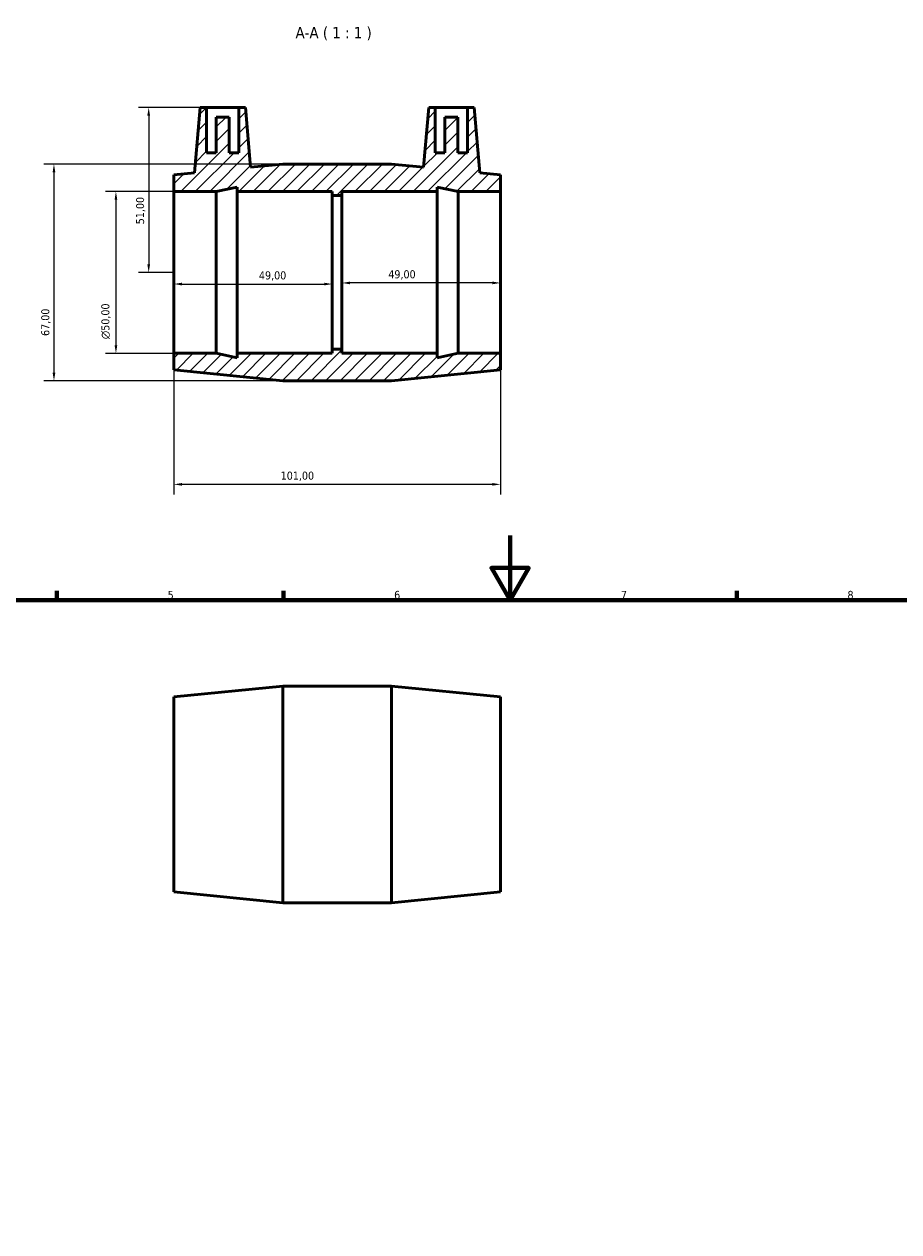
# Model space of a CAD drawing. Header units: millimetres. Extents: x 0 to 895, y 0 to 752.
# Tile 4 of 5: x 270 to 541, y 379 to 752. Entities that reach past the tile are written whole.
import ezdxf

# ---------------------------------------------------------------- set-up
doc = ezdxf.new("R2010")
doc.units = ezdxf.units.MM
for name, color, linetype, lineweight in [('Border (ISO)', 7, 'Continuous', 70), ('Dimension (ISO)', 7, 'Continuous', 25), ('Hatch (ISO)', 7, 'Continuous', 18), ('Symbol (ISO)', 7, 'Continuous', 25), ('Visible (ISO)', 7, 'Continuous', 50)]:
    doc.layers.add(name, color=color, linetype=linetype, lineweight=lineweight)
doc.styles.add('Label Text (ISO)', font='tahoma.ttf')
doc.styles.add('Note Text (ISO)', font='tahoma.ttf')
doc.dimstyles.new('Default (ISO)', dxfattribs={"dimtxt": 2.5, "dimasz": 2.5, "dimexe": 3.175, "dimexo": 0, "dimgap": 0.762, "dimtad": 1, "dimrnd": 1e-08, "dimzin": 0, "dimtxsty": 'Note Text (ISO)', "dimcen": 0.09, "dimdle": 10, "dimclrd": 256, "dimclre": 256, "dimclrt": 232, "dimazin": 0, "dimtfac": 1.40208, "dimtmove": 0, "dimatfit": 3, "dimfxl": 1, "dimtolj": 1, "dimtzin": 0, "dimlwd": -1, "dimlwe": -1, "dimarcsym": 0})

# ---------------------------------------------------------------- blocks, each defined once
blk = doc.blocks.new('Borders Default Border')
at = {"layer": 'Border (ISO)'}
for p, q in [((280.33, 574), (280.33, 576.9)), ((350.42, 574), (350.42, 576.9)), ((490.58, 574), (490.58, 576.9))]:
    blk.add_line(p, q, dxfattribs=at)
at = {"layer": 'Border (ISO)', "flags": 128}
for points in [[(420.5, 594), (420.5, 574), (414.73, 584), (426.27, 584), (420.5, 574)], [(20, 20), (20, 574), (821, 574), (821, 20), (20, 20)]]:
    blk.add_lwpolyline(points, dxfattribs=at)
at = {"layer": 'Border (ISO)', "color": 232, "true_color": 0xca0064, "char_height": 2.5, "attachment_point": 7, "style": 'Note Text (ISO)'}
for s, insert in [('5', (314.64, 574.35)), ('6', (384.66, 574.35)), ('7', (454.77, 574.4)), ('8', (524.81, 574.34))]:
    blk.add_mtext(s, dxfattribs=dict(at, insert=insert))
blk = doc.blocks.new('*D7')
at = {"layer": 'Defpoints', "color": 0, "transparency": 16777216}
for p in [(316.53, 700.33), (298.64, 650.33), (316.53, 650.33)]:
    blk.add_point(p, dxfattribs=at)
at = {"layer": 'Dimension (ISO)', "transparency": 16777216}
for p, q in [((316.53, 700.33), (295.47, 700.33)), ((298.64, 697.83), (298.64, 652.83)), ((316.53, 650.33), (295.47, 650.33))]:
    blk.add_line(p, q, dxfattribs=at)
for points in [[(298.23, 697.83), (299.06, 697.83), (298.64, 700.33)], [(298.23, 652.83), (299.06, 652.83), (298.64, 650.33)]]:
    blk.add_solid(points, dxfattribs=at)
at = {"layer": 'Dimension (ISO)', "color": 232, "true_color": 0xca0064, "transparency": 16777216, "insert": (294.12, 654.71), "char_height": 2.5, "attachment_point": 1, "rotation": 90, "style": 'Note Text (ISO)'}
blk.add_mtext('\\A1;\\fAIGDT|b0|i0;\\H2.5000;\\ln\\fTahoma|b0|i0;\\H2.5000;50,00', dxfattribs=at)
blk = doc.blocks.new('*D8')
at = {"layer": 'Defpoints', "color": 0, "transparency": 16777216}
for p in [(350.2, 708.83), (279.48, 641.83), (350.2, 641.83)]:
    blk.add_point(p, dxfattribs=at)
at = {"layer": 'Dimension (ISO)', "transparency": 16777216}
for p, q in [((350.2, 708.83), (276.31, 708.83)), ((279.48, 706.33), (279.48, 644.33)), ((350.2, 641.83), (276.31, 641.83))]:
    blk.add_line(p, q, dxfattribs=at)
for points in [[(279.07, 706.33), (279.9, 706.33), (279.48, 708.83)], [(279.07, 644.33), (279.9, 644.33), (279.48, 641.83)]]:
    blk.add_solid(points, dxfattribs=at)
at = {"layer": 'Dimension (ISO)', "color": 232, "true_color": 0xca0064, "transparency": 16777216, "insert": (275.55, 655.7), "char_height": 2.5, "attachment_point": 1, "rotation": 90, "style": 'Note Text (ISO)'}
blk.add_mtext('\\A1;67,00', dxfattribs=at)
blk = doc.blocks.new('*D9')
at = {"layer": 'Defpoints', "color": 0, "transparency": 16777216}
for p in [(316.53, 675.33), (365.53, 675.33), (365.53, 671.75)]:
    blk.add_point(p, dxfattribs=at)
at = {"layer": 'Dimension (ISO)', "transparency": 16777216}
blk.add_line((319.03, 671.75), (363.03, 671.75), dxfattribs=at)
for points in [[(319.03, 672.17), (319.03, 671.33), (316.53, 671.75)], [(363.03, 672.17), (363.03, 671.33), (365.53, 671.75)]]:
    blk.add_solid(points, dxfattribs=at)
at = {"layer": 'Dimension (ISO)', "color": 232, "true_color": 0xca0064, "transparency": 16777216, "insert": (342.86, 675.68), "char_height": 2.5, "attachment_point": 1, "style": 'Note Text (ISO)'}
blk.add_mtext('\\A1;49,00', dxfattribs=at)
blk = doc.blocks.new('*D10')
at = {"layer": 'Defpoints', "color": 0, "transparency": 16777216}
for p in [(326.68, 726.33), (308.77, 675.33), (316.53, 675.33)]:
    blk.add_point(p, dxfattribs=at)
at = {"layer": 'Dimension (ISO)', "transparency": 16777216}
for p, q in [((326.68, 726.33), (305.59, 726.33)), ((308.77, 723.83), (308.77, 677.83)), ((316.53, 675.33), (305.59, 675.33))]:
    blk.add_line(p, q, dxfattribs=at)
for points in [[(308.35, 723.83), (309.19, 723.83), (308.77, 726.33)], [(308.35, 677.83), (309.19, 677.83), (308.77, 675.33)]]:
    blk.add_solid(points, dxfattribs=at)
at = {"layer": 'Dimension (ISO)', "color": 232, "true_color": 0xca0064, "transparency": 16777216, "insert": (304.84, 690.23), "char_height": 2.5, "attachment_point": 1, "rotation": 90, "style": 'Note Text (ISO)'}
blk.add_mtext('\\A1;51,00', dxfattribs=at)
blk = doc.blocks.new('*D11')
at = {"layer": 'Defpoints', "color": 0, "transparency": 16777216}
for p in [(316.53, 650.33), (417.53, 650.33), (316.53, 609.83)]:
    blk.add_point(p, dxfattribs=at)
at = {"layer": 'Dimension (ISO)', "transparency": 16777216}
for p, q in [((316.53, 650.33), (316.53, 606.66)), ((417.53, 650.33), (417.53, 606.66)), ((415.03, 609.83), (319.03, 609.83))]:
    blk.add_line(p, q, dxfattribs=at)
for points in [[(319.03, 610.25), (319.03, 609.42), (316.53, 609.83)], [(415.03, 610.25), (415.03, 609.42), (417.53, 609.83)]]:
    blk.add_solid(points, dxfattribs=at)
at = {"layer": 'Dimension (ISO)', "color": 232, "true_color": 0xca0064, "transparency": 16777216, "insert": (349.58, 613.77), "char_height": 2.5, "attachment_point": 1, "style": 'Note Text (ISO)'}
blk.add_mtext('\\A1;101,00', dxfattribs=at)
blk = doc.blocks.new('*D12')
at = {"layer": 'Defpoints', "color": 0, "transparency": 16777216}
for p in [(368.53, 675.33), (368.53, 672.09), (417.53, 675.33)]:
    blk.add_point(p, dxfattribs=at)
at = {"layer": 'Dimension (ISO)', "transparency": 16777216}
blk.add_line((415.03, 672.09), (371.03, 672.09), dxfattribs=at)
for points in [[(371.03, 672.51), (371.03, 671.67), (368.53, 672.09)], [(415.03, 672.51), (415.03, 671.67), (417.53, 672.09)]]:
    blk.add_solid(points, dxfattribs=at)
at = {"layer": 'Dimension (ISO)', "color": 232, "true_color": 0xca0064, "transparency": 16777216, "insert": (382.86, 676.02), "char_height": 2.5, "attachment_point": 1, "style": 'Note Text (ISO)'}
blk.add_mtext('\\A1;49,00', dxfattribs=at)

msp = doc.modelspace()

# ---------------------------------------------------------------- hatches: boundary and pattern name
at = {"layer": 'Hatch (ISO)'}
h = msp.add_hatch(dxfattribs=at)
h.set_pattern_fill('ANSI31', color=256, scale=25.4, style=0)
h.set_pattern_definition([(45, (0, 0), (-2.245064, 2.245064), [])])
h.paths.add_polyline_path([(383.865, 708.834), (350.198, 708.834), (340.298, 707.849), (338.681, 726.334), (336.681, 726.334), (336.681, 712.334), (333.681, 712.334), (333.681, 723.334), (329.681, 723.334), (329.681, 712.334), (326.681, 712.334), (326.681, 726.334), (324.681, 726.334), (322.913, 706.119), (316.531, 705.484), (316.531, 700.334), (329.598, 700.334), (336.131, 701.723), (336.131, 700.334), (365.531, 700.334), (365.531, 699.084), (368.531, 699.084), (368.531, 700.334), (397.931, 700.334), (397.931, 701.723), (404.465, 700.334), (417.531, 700.334), (417.531, 705.484), (411.15, 706.119), (409.381, 726.334), (407.381, 726.334), (407.381, 712.334), (404.381, 712.334), (404.381, 723.334), (400.381, 723.334), (400.381, 712.334), (397.381, 712.334), (397.381, 726.334), (395.381, 726.334), (393.764, 707.849)])
h.paths.add_polyline_path([(350.198, 641.834), (383.865, 641.834), (417.531, 645.184), (417.531, 650.334), (404.465, 650.334), (397.931, 648.946), (397.931, 650.334), (368.531, 650.334), (368.531, 651.584), (365.531, 651.584), (365.531, 650.334), (336.131, 650.334), (336.131, 648.946), (329.598, 650.334), (316.531, 650.334), (316.531, 645.184)])

# ---------------------------------------------------------------- linework, layer by layer
at = {"layer": 'Visible (ISO)'}
for p, q in [((324.681, 726.334), (322.913, 706.119)), ((326.681, 726.334), (324.681, 726.334)), ((326.681, 712.334), (326.681, 726.334)), ((326.681, 726.334), (336.681, 726.334)), ((338.681, 726.334), (336.681, 726.334)), ((336.681, 726.334), (336.681, 712.334)), ((340.298, 707.849), (338.681, 726.334)), ((395.381, 726.334), (393.764, 707.849)), ((397.381, 726.334), (395.381, 726.334)), ((397.381, 712.334), (397.381, 726.334)), ((397.381, 726.334), (407.381, 726.334)), ((409.381, 726.334), (407.381, 726.334)), ((407.381, 726.334), (407.381, 712.334)), ((411.15, 706.119), (409.381, 726.334)), ((333.681, 723.334), (329.681, 723.334)), ((329.681, 723.334), (329.681, 712.334)), ((333.681, 712.334), (333.681, 723.334)), ((404.381, 723.334), (400.381, 723.334)), ((400.381, 723.334), (400.381, 712.334)), ((404.381, 712.334), (404.381, 723.334)), ((329.681, 712.334), (326.681, 712.334)), ((336.681, 712.334), (333.681, 712.334)), ((400.381, 712.334), (397.381, 712.334)), ((407.381, 712.334), (404.381, 712.334)), ((322.913, 706.119), (316.531, 705.484)), ((350.198, 708.834), (340.298, 707.849)), ((383.865, 708.834), (350.198, 708.834)), ((393.764, 707.849), (383.865, 708.834)), ((417.531, 705.484), (411.15, 706.119)), ((316.531, 705.484), (316.531, 700.334)), ((417.531, 700.334), (417.531, 705.484)), ((316.531, 700.334), (329.598, 700.334)), ((316.531, 650.334), (316.531, 700.334)), ((329.598, 700.334), (336.131, 701.723)), ((329.598, 650.334), (329.598, 700.334)), ((336.131, 701.723), (336.131, 700.334)), ((336.131, 700.334), (365.531, 700.334)), ((336.131, 650.334), (336.131, 700.334)), ((365.531, 700.334), (365.531, 699.084)), ((365.531, 699.084), (368.531, 699.084)), ((365.531, 651.584), (365.531, 699.084)), ((368.531, 699.084), (368.531, 700.334)), ((368.531, 700.334), (397.931, 700.334)), ((368.531, 651.584), (368.531, 699.084)), ((397.931, 700.334), (397.931, 701.723)), ((397.931, 701.723), (404.465, 700.334)), ((397.931, 650.334), (397.931, 700.334)), ((404.465, 700.334), (417.531, 700.334)), ((404.465, 650.334), (404.465, 700.334)), ((417.531, 650.334), (417.531, 700.334)), ((329.598, 650.334), (316.531, 650.334)), ((316.531, 650.334), (316.531, 645.184)), ((336.131, 648.946), (329.598, 650.334)), ((365.531, 650.334), (336.131, 650.334)), ((336.131, 650.334), (336.131, 648.946)), ((368.531, 651.584), (365.531, 651.584)), ((365.531, 651.584), (365.531, 650.334)), ((368.531, 650.334), (368.531, 651.584)), ((397.931, 650.334), (368.531, 650.334)), ((404.465, 650.334), (397.931, 648.946)), ((397.931, 648.946), (397.931, 650.334)), ((417.531, 650.334), (404.465, 650.334)), ((417.531, 645.184), (417.531, 650.334)), ((316.531, 645.184), (350.198, 641.834)), ((383.865, 641.834), (417.531, 645.184)), ((350.198, 641.834), (383.865, 641.834)), ((316.531, 544.132), (350.198, 547.482)), ((350.198, 480.482), (350.198, 547.482)), ((350.198, 547.482), (383.865, 547.482)), ((383.865, 480.482), (383.865, 547.482)), ((417.531, 544.132), (383.865, 547.482)), ((316.531, 483.832), (316.531, 544.132)), ((417.531, 483.832), (417.531, 544.132)), ((316.531, 483.832), (350.198, 480.482)), ((417.531, 483.832), (383.865, 480.482)), ((350.198, 480.482), (383.865, 480.482))]:
    msp.add_line(p, q, dxfattribs=at)

# ---------------------------------------------------------------- block references
msp.add_blockref('Borders Default Border', (0, 0))

# ---------------------------------------------------------------- texts
at = {"layer": 'Symbol (ISO)', "insert": (354.169, 747.084), "char_height": 3.5, "attachment_point": 7, "style": 'Label Text (ISO)'}
msp.add_mtext('A-A ( 1 : 1 )', dxfattribs=at)

# ---------------------------------------------------------------- dimensions: what is measured, and where the dimension line sits
at = {"layer": 'Dimension (ISO)'}
for base, p1, p2, angle, override, picture, middle in [((308.769, 675.334), (326.681, 726.334), (316.531, 675.334), 90, {"dimdec": 2, "dimtp": 0, "dimtm": 0, "dimtdec": 2, "dimtofl": 0, "dimatfit": 1}, '*D10', (308.769, 694.334)), ((279.482, 641.834), (350.198, 708.834), (350.198, 641.834), 90, {"dimdec": 2, "dimtp": 0, "dimtm": 0, "dimtdec": 2, "dimtofl": 0, "dimatfit": 1}, '*D8', (279.482, 659.834)), ((365.531, 671.75), (316.531, 675.334), (365.531, 675.334), 180, {"dimdec": 2, "dimse1": 1, "dimse2": 1, "dimtp": 0, "dimtm": 0, "dimtdec": 2, "dimtofl": 0, "dimatfit": 1}, '*D9', (347.031, 671.75)), ((368.531, 672.089), (417.531, 675.334), (368.531, 675.334), 180, {"dimdec": 2, "dimse1": 1, "dimse2": 1, "dimtp": 0, "dimtm": 0, "dimtdec": 2, "dimtofl": 0, "dimatfit": 1}, '*D12', (387.031, 672.089)), ((316.531, 609.834), (417.531, 650.334), (316.531, 650.334), 180, {"dimdec": 2, "dimtp": 0, "dimtm": 0, "dimtdec": 2, "dimtofl": 0, "dimatfit": 1}, '*D11', (354.531, 609.834))]:
    dim = msp.add_linear_dim(base=base, p1=p1, p2=p2, angle=angle, dimstyle='Default (ISO)', override=override, dxfattribs=at)
    dim.commit()
    dim.dimension.update_dxf_attribs({"geometry": picture, "text_midpoint": middle, "dimtype": 160})
dim = msp.add_linear_dim(base=(298.645, 650.334), p1=(316.531, 700.334), p2=(316.531, 650.334), angle=90, text='\\fAIGDT|b0|i0;\\H2.5000;\\ln\\fTahoma|b0|i0;\\H2.5000;<>', dimstyle='Default (ISO)', override={"dimdec": 2, "dimtp": 0, "dimtm": 0, "dimtdec": 2, "dimtofl": 0, "dimatfit": 1}, dxfattribs=at)
dim.commit()
dim.dimension.update_dxf_attribs({"geometry": '*D7', "text_midpoint": (298.645, 660.266), "dimtype": 160})

doc.saveas('drawing.dxf')
